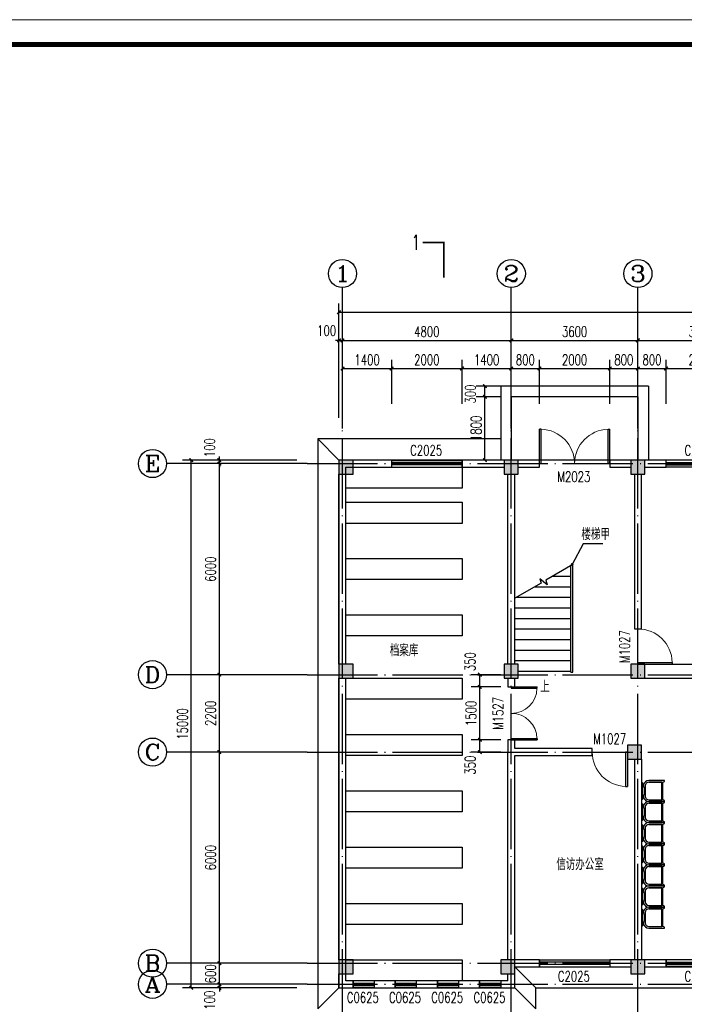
# Model space of a CAD drawing. Extents: x 88237 to 730297, y -11868 to 107702.
# Tile 5 of 51: x 254124 to 273019, y 56819 to 84802. Entities that reach past the tile are written whole.
import ezdxf
from ezdxf.enums import TextEntityAlignment as Align

# ---------------------------------------------------------------- set-up
doc = ezdxf.new("R2010")
doc.units = 0
doc.header["$LTSCALE"] = 1000
doc.header["$MEASUREMENT"] = 0
doc.linetypes.add('DOTE', pattern=[2.42, 2, -0.2, 0.02, -0.2])
for name, color, linetype in [('_KTI_CONTROL', 7, 'Continuous'), ('AXIS', 3, 'Continuous'), ('AXIS_TEXT', 7, 'Continuous'), ('COLUMN', 9, 'Continuous'), ('DIM_SYMB', 3, 'Continuous'), ('DOTE', 1, 'DOTE'), ('GROUND', 2, 'Continuous'), ('PUB_DIM', 3, 'Continuous'), ('PUB_HATCH', 8, 'Continuous'), ('PUB_TEXT', 7, 'Continuous'), ('STAIR', 4, 'Continuous'), ('WALL', 2, 'Continuous'), ('WINDOW', 4, 'Continuous'), ('WINDOW_TEXT', 7, 'Continuous'), ('图框', 7, 'Continuous')]:
    doc.layers.add(name, color=color, linetype=linetype)
doc.styles.add('_TCH_AXIS', font='COMPLEX', dxfattribs={"bigfont": 'GBCBIG'})
doc.styles.add('_TCH_DIM', font='SIMPLEX', dxfattribs={"bigfont": 'GBCBIG'})
doc.styles.add('_TCH_DIM_T3', font='SIMPLEX', dxfattribs={"width": 0.705882, "bigfont": 'GBCBIG'})
doc.styles.add('_TCH_LABEL', font='COMPLEX', dxfattribs={"bigfont": 'GBCBIG'})
doc.styles.add('_TCH_WINDOW', font='SIMPLEX', dxfattribs={"bigfont": 'GBCBIG'})
doc.styles.add('COMPLEX', font='COMPLEX')
doc.dimstyles.new('_TCH_ARCH&&100', dxfattribs={"dimtxt": 297.5, "dimasz": 100, "dimexe": 250, "dimexo": 300, "dimgap": 100, "dimtad": 1, "dimdec": 0, "dimzin": 0, "dimdsep": 46, "dimtxsty": '_TCH_DIM_T3', "dimblk": 'ARCHTICK', "dimcen": 0.09, "dimclrt": 7, "dimazin": 2, "dimtfac": 1, "dimtdec": 0, "dimtix": 1, "dimtmove": 2, "dimatfit": 3, "dimfxl": 1, "dimtolj": 1, "dimtzin": 0, "dimarcsym": 0})

# ---------------------------------------------------------------- blocks, each defined once
blk = doc.blocks.new('_ArchTick')
at = {"color": 0, "linetype": 'ByBlock', "const_width": 0.4}
blk.add_lwpolyline([(-0.5, -0.5), (0.5, 0.5)], dxfattribs=at)
blk = doc.blocks.new('*D136')
at = {"layer": 'Defpoints', "color": 0}
for p in [(267205, 66187), (268100, 66187), (268100, 65837)]:
    blk.add_point(p, dxfattribs=at)
at = {"layer": 'PUB_DIM', "color": 0, "lineweight": -2}
for p, q in [((267800, 66187), (266955, 66187)), ((267205, 65837), (267205, 66187)), ((267800, 65837), (266955, 65837))]:
    blk.add_line(p, q, dxfattribs=at)
at = {"layer": 'PUB_DIM', "color": 0, "lineweight": -2, "xscale": 100, "yscale": 100, "zscale": 100}
for p, rotation in [((267205, 66187), 90), ((267205, 65837), 270)]:
    blk.add_blockref('_ArchTick', p, dxfattribs=dict(at, rotation=rotation))
at = {"layer": 'PUB_DIM', "color": 7, "insert": (266930, 66557), "char_height": 297.5, "attachment_point": 5, "rotation": 90, "style": '_TCH_DIM_T3'}
blk.add_mtext('\\A1;350', dxfattribs=at)
blk = doc.blocks.new('*D137')
at = {"layer": 'Defpoints', "color": 0}
for p in [(267205, 65837), (268100, 65837), (268100, 64337)]:
    blk.add_point(p, dxfattribs=at)
at = {"layer": 'PUB_DIM', "color": 0, "lineweight": -2}
for p, q in [((267800, 65837), (266955, 65837)), ((267205, 64337), (267205, 65837)), ((267800, 64337), (266955, 64337))]:
    blk.add_line(p, q, dxfattribs=at)
at = {"layer": 'PUB_DIM', "color": 0, "lineweight": -2, "xscale": 100, "yscale": 100, "zscale": 100}
for p, rotation in [((267205, 65837), 90), ((267205, 64337), 270)]:
    blk.add_blockref('_ArchTick', p, dxfattribs=dict(at, rotation=rotation))
at = {"layer": 'PUB_DIM', "color": 7, "insert": (266956, 65087), "char_height": 297.5, "attachment_point": 5, "rotation": 90, "style": '_TCH_DIM_T3'}
blk.add_mtext('\\A1;1500', dxfattribs=at)
blk = doc.blocks.new('*D138')
at = {"layer": 'Defpoints', "color": 0}
for p in [(267205, 64337), (268100, 64337), (268100, 63987)]:
    blk.add_point(p, dxfattribs=at)
at = {"layer": 'PUB_DIM', "color": 0, "lineweight": -2}
for p, q in [((267800, 64337), (266955, 64337)), ((267205, 63987), (267205, 64337)), ((267800, 63987), (266955, 63987))]:
    blk.add_line(p, q, dxfattribs=at)
at = {"layer": 'PUB_DIM', "color": 0, "lineweight": -2, "xscale": 100, "yscale": 100, "zscale": 100}
for p, rotation in [((267205, 64337), 90), ((267205, 63987), 270)]:
    blk.add_blockref('_ArchTick', p, dxfattribs=dict(at, rotation=rotation))
at = {"layer": 'PUB_DIM', "color": 7, "insert": (266930, 63617), "char_height": 297.5, "attachment_point": 5, "rotation": 90, "style": '_TCH_DIM_T3'}
blk.add_mtext('\\A1;350', dxfattribs=at)
blk = doc.blocks.new('*D139')
at = {"layer": 'Defpoints', "color": 0}
for p in [(267349, 74087), (268100, 74087), (268100, 72287)]:
    blk.add_point(p, dxfattribs=at)
at = {"layer": 'PUB_DIM', "color": 0, "lineweight": -2}
for p, q in [((267800, 74087), (267099, 74087)), ((267349, 72287), (267349, 74087)), ((267800, 72287), (267099, 72287))]:
    blk.add_line(p, q, dxfattribs=at)
at = {"layer": 'PUB_DIM', "color": 0, "lineweight": -2, "xscale": 100, "yscale": 100, "zscale": 100}
for p, rotation in [((267349, 74087), 90), ((267349, 72287), 270)]:
    blk.add_blockref('_ArchTick', p, dxfattribs=dict(at, rotation=rotation))
at = {"layer": 'PUB_DIM', "color": 7, "insert": (267100, 73187), "char_height": 297.5, "attachment_point": 5, "rotation": 90, "style": '_TCH_DIM_T3'}
blk.add_mtext('\\A1;1800', dxfattribs=at)
blk = doc.blocks.new('*D140')
at = {"layer": 'Defpoints', "color": 0}
for p in [(267349, 74387), (268100, 74387), (268100, 74087)]:
    blk.add_point(p, dxfattribs=at)
at = {"layer": 'PUB_DIM', "color": 0, "lineweight": -2}
for p, q in [((267800, 74387), (267099, 74387)), ((267349, 74087), (267349, 74387)), ((267800, 74087), (267099, 74087))]:
    blk.add_line(p, q, dxfattribs=at)
at = {"layer": 'PUB_DIM', "color": 0, "lineweight": -2, "xscale": 100, "yscale": 100, "zscale": 100}
for p, rotation in [((267349, 74387), 90), ((267349, 74087), 270)]:
    blk.add_blockref('_ArchTick', p, dxfattribs=dict(at, rotation=rotation))
at = {"layer": 'PUB_DIM', "color": 7, "insert": (266936, 74162), "char_height": 297.5, "attachment_point": 5, "rotation": 90, "style": '_TCH_DIM_T3'}
blk.add_mtext('\\A1;300', dxfattribs=at)
blk = doc.blocks.new('*D243')
at = {"layer": 'Defpoints', "color": 0}
for p in [(264700, 74887), (263300, 73587), (264700, 73587)]:
    blk.add_point(p, dxfattribs=at)
at = {"layer": 'PUB_DIM', "color": 0, "lineweight": -2}
for p, q in [((263300, 73887), (263300, 75137)), ((264700, 73887), (264700, 75137)), ((263300, 74887), (264700, 74887))]:
    blk.add_line(p, q, dxfattribs=at)
at = {"layer": 'PUB_DIM', "color": 0, "lineweight": -2, "xscale": 100, "yscale": 100, "zscale": 100, "rotation": 180}
blk.add_blockref('_ArchTick', (263300, 74887), dxfattribs=at)
at = {"layer": 'PUB_DIM', "color": 0, "lineweight": -2, "xscale": 100, "yscale": 100, "zscale": 100}
blk.add_blockref('_ArchTick', (264700, 74887), dxfattribs=at)
at = {"layer": 'PUB_DIM', "color": 7, "insert": (264000, 75136), "char_height": 297.5, "attachment_point": 5, "style": '_TCH_DIM_T3'}
blk.add_mtext('\\A1;1400', dxfattribs=at)
blk = doc.blocks.new('*D244')
at = {"layer": 'Defpoints', "color": 0}
for p in [(266700, 74887), (264700, 73587), (266700, 73587)]:
    blk.add_point(p, dxfattribs=at)
at = {"layer": 'PUB_DIM', "color": 0, "lineweight": -2}
for p, q in [((264700, 73887), (264700, 75137)), ((266700, 73887), (266700, 75137)), ((264700, 74887), (266700, 74887))]:
    blk.add_line(p, q, dxfattribs=at)
at = {"layer": 'PUB_DIM', "color": 0, "lineweight": -2, "xscale": 100, "yscale": 100, "zscale": 100, "rotation": 180}
blk.add_blockref('_ArchTick', (264700, 74887), dxfattribs=at)
at = {"layer": 'PUB_DIM', "color": 0, "lineweight": -2, "xscale": 100, "yscale": 100, "zscale": 100}
blk.add_blockref('_ArchTick', (266700, 74887), dxfattribs=at)
at = {"layer": 'PUB_DIM', "color": 7, "insert": (265700, 75136), "char_height": 297.5, "attachment_point": 5, "style": '_TCH_DIM_T3'}
blk.add_mtext('\\A1;2000', dxfattribs=at)
blk = doc.blocks.new('*D245')
at = {"layer": 'Defpoints', "color": 0}
for p in [(268100, 74887), (266700, 73587), (268100, 73587)]:
    blk.add_point(p, dxfattribs=at)
at = {"layer": 'PUB_DIM', "color": 0, "lineweight": -2}
for p, q in [((266700, 73887), (266700, 75137)), ((268100, 73887), (268100, 75137)), ((266700, 74887), (268100, 74887))]:
    blk.add_line(p, q, dxfattribs=at)
at = {"layer": 'PUB_DIM', "color": 0, "lineweight": -2, "xscale": 100, "yscale": 100, "zscale": 100, "rotation": 180}
blk.add_blockref('_ArchTick', (266700, 74887), dxfattribs=at)
at = {"layer": 'PUB_DIM', "color": 0, "lineweight": -2, "xscale": 100, "yscale": 100, "zscale": 100}
blk.add_blockref('_ArchTick', (268100, 74887), dxfattribs=at)
at = {"layer": 'PUB_DIM', "color": 7, "insert": (267400, 75136), "char_height": 297.5, "attachment_point": 5, "style": '_TCH_DIM_T3'}
blk.add_mtext('\\A1;1400', dxfattribs=at)
blk = doc.blocks.new('*D246')
at = {"layer": 'Defpoints', "color": 0}
for p in [(268900, 74887), (268100, 73587), (268900, 73587)]:
    blk.add_point(p, dxfattribs=at)
at = {"layer": 'PUB_DIM', "color": 0, "lineweight": -2}
for p, q in [((268100, 73887), (268100, 75137)), ((268900, 73887), (268900, 75137)), ((268100, 74887), (268900, 74887))]:
    blk.add_line(p, q, dxfattribs=at)
at = {"layer": 'PUB_DIM', "color": 0, "lineweight": -2, "xscale": 100, "yscale": 100, "zscale": 100, "rotation": 180}
blk.add_blockref('_ArchTick', (268100, 74887), dxfattribs=at)
at = {"layer": 'PUB_DIM', "color": 0, "lineweight": -2, "xscale": 100, "yscale": 100, "zscale": 100}
blk.add_blockref('_ArchTick', (268900, 74887), dxfattribs=at)
at = {"layer": 'PUB_DIM', "color": 7, "insert": (268500, 75136), "char_height": 297.5, "attachment_point": 5, "style": '_TCH_DIM_T3'}
blk.add_mtext('\\A1;800', dxfattribs=at)
blk = doc.blocks.new('*D247')
at = {"layer": 'Defpoints', "color": 0}
for p in [(270900, 74887), (268900, 73587), (270900, 73587)]:
    blk.add_point(p, dxfattribs=at)
at = {"layer": 'PUB_DIM', "color": 0, "lineweight": -2}
for p, q in [((268900, 73887), (268900, 75137)), ((270900, 73887), (270900, 75137)), ((268900, 74887), (270900, 74887))]:
    blk.add_line(p, q, dxfattribs=at)
at = {"layer": 'PUB_DIM', "color": 0, "lineweight": -2, "xscale": 100, "yscale": 100, "zscale": 100, "rotation": 180}
blk.add_blockref('_ArchTick', (268900, 74887), dxfattribs=at)
at = {"layer": 'PUB_DIM', "color": 0, "lineweight": -2, "xscale": 100, "yscale": 100, "zscale": 100}
blk.add_blockref('_ArchTick', (270900, 74887), dxfattribs=at)
at = {"layer": 'PUB_DIM', "color": 7, "insert": (269900, 75136), "char_height": 297.5, "attachment_point": 5, "style": '_TCH_DIM_T3'}
blk.add_mtext('\\A1;2000', dxfattribs=at)
blk = doc.blocks.new('*D248')
at = {"layer": 'Defpoints', "color": 0}
for p in [(271700, 74887), (270900, 73587), (271700, 73587)]:
    blk.add_point(p, dxfattribs=at)
at = {"layer": 'PUB_DIM', "color": 0, "lineweight": -2}
for p, q in [((270900, 73887), (270900, 75137)), ((271700, 73887), (271700, 75137)), ((270900, 74887), (271700, 74887))]:
    blk.add_line(p, q, dxfattribs=at)
at = {"layer": 'PUB_DIM', "color": 0, "lineweight": -2, "xscale": 100, "yscale": 100, "zscale": 100, "rotation": 180}
blk.add_blockref('_ArchTick', (270900, 74887), dxfattribs=at)
at = {"layer": 'PUB_DIM', "color": 0, "lineweight": -2, "xscale": 100, "yscale": 100, "zscale": 100}
blk.add_blockref('_ArchTick', (271700, 74887), dxfattribs=at)
at = {"layer": 'PUB_DIM', "color": 7, "insert": (271300, 75136), "char_height": 297.5, "attachment_point": 5, "style": '_TCH_DIM_T3'}
blk.add_mtext('\\A1;800', dxfattribs=at)
blk = doc.blocks.new('*D249')
at = {"layer": 'Defpoints', "color": 0}
for p in [(272500, 74887), (271700, 73587), (272500, 73587)]:
    blk.add_point(p, dxfattribs=at)
at = {"layer": 'PUB_DIM', "color": 0, "lineweight": -2}
for p, q in [((271700, 73887), (271700, 75137)), ((272500, 73887), (272500, 75137)), ((271700, 74887), (272500, 74887))]:
    blk.add_line(p, q, dxfattribs=at)
at = {"layer": 'PUB_DIM', "color": 0, "lineweight": -2, "xscale": 100, "yscale": 100, "zscale": 100, "rotation": 180}
blk.add_blockref('_ArchTick', (271700, 74887), dxfattribs=at)
at = {"layer": 'PUB_DIM', "color": 0, "lineweight": -2, "xscale": 100, "yscale": 100, "zscale": 100}
blk.add_blockref('_ArchTick', (272500, 74887), dxfattribs=at)
at = {"layer": 'PUB_DIM', "color": 7, "insert": (272100, 75136), "char_height": 297.5, "attachment_point": 5, "style": '_TCH_DIM_T3'}
blk.add_mtext('\\A1;800', dxfattribs=at)
blk = doc.blocks.new('*D250')
at = {"layer": 'Defpoints', "color": 0}
for p in [(274500, 74887), (272500, 73587), (274500, 73587)]:
    blk.add_point(p, dxfattribs=at)
at = {"layer": 'PUB_DIM', "color": 0, "lineweight": -2}
for p, q in [((272500, 73887), (272500, 75137)), ((274500, 73887), (274500, 75137)), ((272500, 74887), (274500, 74887))]:
    blk.add_line(p, q, dxfattribs=at)
at = {"layer": 'PUB_DIM', "color": 0, "lineweight": -2, "xscale": 100, "yscale": 100, "zscale": 100, "rotation": 180}
blk.add_blockref('_ArchTick', (272500, 74887), dxfattribs=at)
at = {"layer": 'PUB_DIM', "color": 0, "lineweight": -2, "xscale": 100, "yscale": 100, "zscale": 100}
blk.add_blockref('_ArchTick', (274500, 74887), dxfattribs=at)
at = {"layer": 'PUB_DIM', "color": 7, "insert": (273500, 75136), "char_height": 297.5, "attachment_point": 5, "style": '_TCH_DIM_T3'}
blk.add_mtext('\\A1;2000', dxfattribs=at)
blk = doc.blocks.new('*D355')
at = {"layer": 'AXIS', "color": 0, "lineweight": -2}
for p, q in [((262000, 57387), (259550, 57387)), ((259800, 57387), (259800, 57487)), ((259800, 57287), (259800, 57387)), ((262000, 57287), (259550, 57287)), ((259800, 57287), (259800, 57187))]:
    blk.add_line(p, q, dxfattribs=at)
at = {"layer": 'Defpoints', "color": 0}
for p in [(259800, 57387), (262300, 57387), (262300, 57287)]:
    blk.add_point(p, dxfattribs=at)
at = {"layer": 'AXIS', "color": 0, "lineweight": -2, "xscale": 100, "yscale": 100, "zscale": 100}
for p, rotation in [((259800, 57387), 270), ((259800, 57287), 90)]:
    blk.add_blockref('_ArchTick', p, dxfattribs=dict(at, rotation=rotation))
at = {"layer": 'AXIS', "color": 7, "insert": (259525, 56937), "char_height": 297.5, "attachment_point": 5, "rotation": 90, "style": '_TCH_DIM_T3'}
blk.add_mtext('\\A1;100', dxfattribs=at)
blk = doc.blocks.new('*D356')
at = {"layer": 'AXIS', "color": 0, "lineweight": -2}
for p, q in [((262000, 57987), (259550, 57987)), ((259800, 57987), (259800, 58087)), ((259800, 57387), (259800, 57987)), ((262000, 57387), (259550, 57387)), ((259800, 57387), (259800, 57287))]:
    blk.add_line(p, q, dxfattribs=at)
at = {"layer": 'Defpoints', "color": 0}
for p in [(259800, 57987), (262300, 57987), (262300, 57387)]:
    blk.add_point(p, dxfattribs=at)
at = {"layer": 'AXIS', "color": 0, "lineweight": -2, "xscale": 100, "yscale": 100, "zscale": 100}
for p, rotation in [((259800, 57987), 270), ((259800, 57387), 90)]:
    blk.add_blockref('_ArchTick', p, dxfattribs=dict(at, rotation=rotation))
at = {"layer": 'AXIS', "color": 7, "insert": (259551, 57687), "char_height": 297.5, "attachment_point": 5, "rotation": 90, "style": '_TCH_DIM_T3'}
blk.add_mtext('\\A1;600', dxfattribs=at)
blk = doc.blocks.new('*D357')
at = {"layer": 'AXIS', "color": 0, "lineweight": -2}
for p, q in [((262000, 63987), (259550, 63987)), ((259800, 57987), (259800, 63987)), ((262000, 57987), (259550, 57987))]:
    blk.add_line(p, q, dxfattribs=at)
at = {"layer": 'Defpoints', "color": 0}
for p in [(259800, 63987), (262300, 63987), (262300, 57987)]:
    blk.add_point(p, dxfattribs=at)
at = {"layer": 'AXIS', "color": 0, "lineweight": -2, "xscale": 100, "yscale": 100, "zscale": 100}
for p, rotation in [((259800, 63987), 90), ((259800, 57987), 270)]:
    blk.add_blockref('_ArchTick', p, dxfattribs=dict(at, rotation=rotation))
at = {"layer": 'AXIS', "color": 7, "insert": (259551, 60987), "char_height": 297.5, "attachment_point": 5, "rotation": 90, "style": '_TCH_DIM_T3'}
blk.add_mtext('\\A1;6000', dxfattribs=at)
blk = doc.blocks.new('*D358')
at = {"layer": 'AXIS', "color": 0, "lineweight": -2}
for p, q in [((262000, 66187), (259550, 66187)), ((259800, 63987), (259800, 66187)), ((262000, 63987), (259550, 63987))]:
    blk.add_line(p, q, dxfattribs=at)
at = {"layer": 'Defpoints', "color": 0}
for p in [(259800, 66187), (262300, 66187), (262300, 63987)]:
    blk.add_point(p, dxfattribs=at)
at = {"layer": 'AXIS', "color": 0, "lineweight": -2, "xscale": 100, "yscale": 100, "zscale": 100}
for p, rotation in [((259800, 66187), 90), ((259800, 63987), 270)]:
    blk.add_blockref('_ArchTick', p, dxfattribs=dict(at, rotation=rotation))
at = {"layer": 'AXIS', "color": 7, "insert": (259551, 65087), "char_height": 297.5, "attachment_point": 5, "rotation": 90, "style": '_TCH_DIM_T3'}
blk.add_mtext('\\A1;2200', dxfattribs=at)
blk = doc.blocks.new('*D359')
at = {"layer": 'AXIS', "color": 0, "lineweight": -2}
for p, q in [((262000, 72187), (259550, 72187)), ((259800, 66187), (259800, 72187)), ((262000, 66187), (259550, 66187))]:
    blk.add_line(p, q, dxfattribs=at)
at = {"layer": 'Defpoints', "color": 0}
for p in [(259800, 72187), (262300, 72187), (262300, 66187)]:
    blk.add_point(p, dxfattribs=at)
at = {"layer": 'AXIS', "color": 0, "lineweight": -2, "xscale": 100, "yscale": 100, "zscale": 100}
for p, rotation in [((259800, 72187), 90), ((259800, 66187), 270)]:
    blk.add_blockref('_ArchTick', p, dxfattribs=dict(at, rotation=rotation))
at = {"layer": 'AXIS', "color": 7, "insert": (259551, 69187), "char_height": 297.5, "attachment_point": 5, "rotation": 90, "style": '_TCH_DIM_T3'}
blk.add_mtext('\\A1;6000', dxfattribs=at)
blk = doc.blocks.new('*D360')
at = {"layer": 'AXIS', "color": 0, "lineweight": -2}
for p, q in [((262000, 72287), (259550, 72287)), ((259800, 72287), (259800, 72387)), ((259800, 72187), (259800, 72287)), ((262000, 72187), (259550, 72187)), ((259800, 72187), (259800, 72087))]:
    blk.add_line(p, q, dxfattribs=at)
at = {"layer": 'Defpoints', "color": 0}
for p in [(259800, 72287), (262300, 72287), (262300, 72187)]:
    blk.add_point(p, dxfattribs=at)
at = {"layer": 'AXIS', "color": 0, "lineweight": -2, "xscale": 100, "yscale": 100, "zscale": 100}
for p, rotation in [((259800, 72287), 270), ((259800, 72187), 90)]:
    blk.add_blockref('_ArchTick', p, dxfattribs=dict(at, rotation=rotation))
at = {"layer": 'AXIS', "color": 7, "insert": (259525, 72637), "char_height": 297.5, "attachment_point": 5, "rotation": 90, "style": '_TCH_DIM_T3'}
blk.add_mtext('\\A1;100', dxfattribs=at)
blk = doc.blocks.new('*D361')
at = {"layer": 'AXIS', "color": 0, "lineweight": -2}
for p, q in [((262000, 72287), (258750, 72287)), ((259000, 57287), (259000, 72287)), ((262000, 57287), (258750, 57287))]:
    blk.add_line(p, q, dxfattribs=at)
at = {"layer": 'Defpoints', "color": 0}
for p in [(259000, 72287), (262300, 72287), (262300, 57287)]:
    blk.add_point(p, dxfattribs=at)
at = {"layer": 'AXIS', "color": 0, "lineweight": -2, "xscale": 100, "yscale": 100, "zscale": 100}
for p, rotation in [((259000, 72287), 90), ((259000, 57287), 270)]:
    blk.add_blockref('_ArchTick', p, dxfattribs=dict(at, rotation=rotation))
at = {"layer": 'AXIS', "color": 7, "insert": (258751, 64787), "char_height": 297.5, "attachment_point": 5, "rotation": 90, "style": '_TCH_DIM_T3'}
blk.add_mtext('\\A1;15000', dxfattribs=at)
blk = doc.blocks.new('*D362')
at = {"layer": 'AXIS', "color": 0, "lineweight": -2}
for p, q in [((263200, 73487), (263200, 75937)), ((263300, 73487), (263300, 75937)), ((263200, 75687), (263100, 75687)), ((263200, 75687), (263300, 75687)), ((263300, 75687), (263400, 75687))]:
    blk.add_line(p, q, dxfattribs=at)
at = {"layer": 'Defpoints', "color": 0}
for p in [(263300, 75687), (263200, 73187), (263300, 73187)]:
    blk.add_point(p, dxfattribs=at)
at = {"layer": 'AXIS', "color": 0, "lineweight": -2, "xscale": 100, "yscale": 100, "zscale": 100}
blk.add_blockref('_ArchTick', (263200, 75687), dxfattribs=at)
at = {"layer": 'AXIS', "color": 0, "lineweight": -2, "xscale": 100, "yscale": 100, "zscale": 100, "rotation": 180}
blk.add_blockref('_ArchTick', (263300, 75687), dxfattribs=at)
at = {"layer": 'AXIS', "color": 7, "insert": (262850, 75962), "char_height": 297.5, "attachment_point": 5, "style": '_TCH_DIM_T3'}
blk.add_mtext('\\A1;100', dxfattribs=at)
blk = doc.blocks.new('*D363')
at = {"layer": 'AXIS', "color": 0, "lineweight": -2}
for p, q in [((263300, 73487), (263300, 75937)), ((268100, 73487), (268100, 75937)), ((263300, 75687), (268100, 75687))]:
    blk.add_line(p, q, dxfattribs=at)
at = {"layer": 'Defpoints', "color": 0}
for p in [(268100, 75687), (263300, 73187), (268100, 73187)]:
    blk.add_point(p, dxfattribs=at)
at = {"layer": 'AXIS', "color": 0, "lineweight": -2, "xscale": 100, "yscale": 100, "zscale": 100, "rotation": 180}
blk.add_blockref('_ArchTick', (263300, 75687), dxfattribs=at)
at = {"layer": 'AXIS', "color": 0, "lineweight": -2, "xscale": 100, "yscale": 100, "zscale": 100}
blk.add_blockref('_ArchTick', (268100, 75687), dxfattribs=at)
at = {"layer": 'AXIS', "color": 7, "insert": (265700, 75936), "char_height": 297.5, "attachment_point": 5, "style": '_TCH_DIM_T3'}
blk.add_mtext('\\A1;4800', dxfattribs=at)
blk = doc.blocks.new('*D364')
at = {"layer": 'AXIS', "color": 0, "lineweight": -2}
for p, q in [((268100, 73487), (268100, 75937)), ((271700, 73487), (271700, 75937)), ((268100, 75687), (271700, 75687))]:
    blk.add_line(p, q, dxfattribs=at)
at = {"layer": 'Defpoints', "color": 0}
for p in [(271700, 75687), (268100, 73187), (271700, 73187)]:
    blk.add_point(p, dxfattribs=at)
at = {"layer": 'AXIS', "color": 0, "lineweight": -2, "xscale": 100, "yscale": 100, "zscale": 100, "rotation": 180}
blk.add_blockref('_ArchTick', (268100, 75687), dxfattribs=at)
at = {"layer": 'AXIS', "color": 0, "lineweight": -2, "xscale": 100, "yscale": 100, "zscale": 100}
blk.add_blockref('_ArchTick', (271700, 75687), dxfattribs=at)
at = {"layer": 'AXIS', "color": 7, "insert": (269900, 75936), "char_height": 297.5, "attachment_point": 5, "style": '_TCH_DIM_T3'}
blk.add_mtext('\\A1;3600', dxfattribs=at)
blk = doc.blocks.new('*D365')
at = {"layer": 'AXIS', "color": 0, "lineweight": -2}
for p, q in [((271700, 73487), (271700, 75937)), ((275300, 73487), (275300, 75937)), ((271700, 75687), (275300, 75687))]:
    blk.add_line(p, q, dxfattribs=at)
at = {"layer": 'Defpoints', "color": 0}
for p in [(275300, 75687), (271700, 73187), (275300, 73187)]:
    blk.add_point(p, dxfattribs=at)
at = {"layer": 'AXIS', "color": 0, "lineweight": -2, "xscale": 100, "yscale": 100, "zscale": 100, "rotation": 180}
blk.add_blockref('_ArchTick', (271700, 75687), dxfattribs=at)
at = {"layer": 'AXIS', "color": 0, "lineweight": -2, "xscale": 100, "yscale": 100, "zscale": 100}
blk.add_blockref('_ArchTick', (275300, 75687), dxfattribs=at)
at = {"layer": 'AXIS', "color": 7, "insert": (273500, 75936), "char_height": 297.5, "attachment_point": 5, "style": '_TCH_DIM_T3'}
blk.add_mtext('\\A1;3600', dxfattribs=at)
blk = doc.blocks.new('*D372')
at = {"layer": 'AXIS', "color": 0, "lineweight": -2}
for p, q in [((263200, 73487), (263200, 76737)), ((294600, 73487), (294600, 76737)), ((263200, 76487), (294600, 76487))]:
    blk.add_line(p, q, dxfattribs=at)
at = {"layer": 'Defpoints', "color": 0}
for p in [(294600, 76487), (263200, 73187), (294600, 73187)]:
    blk.add_point(p, dxfattribs=at)
at = {"layer": 'AXIS', "color": 0, "lineweight": -2, "xscale": 100, "yscale": 100, "zscale": 100, "rotation": 180}
blk.add_blockref('_ArchTick', (263200, 76487), dxfattribs=at)
at = {"layer": 'AXIS', "color": 0, "lineweight": -2, "xscale": 100, "yscale": 100, "zscale": 100}
blk.add_blockref('_ArchTick', (294600, 76487), dxfattribs=at)
at = {"layer": 'AXIS', "color": 7, "insert": (278900, 76736), "char_height": 297.5, "attachment_point": 5, "style": '_TCH_DIM_T3'}
blk.add_mtext('\\A1;31400', dxfattribs=at)
blk = doc.blocks.new('$TCHSYS$WIN2D')
for p, q in [((-0.5, 0.5), (0.5, 0.5)), ((-0.5, 0.5), (-0.5, -0.5)), ((0.5, 0.5), (0.5, -0.5)), ((0.5, 0.167), (-0.5, 0.167)), ((0.5, -0.167), (-0.5, -0.167)), ((-0.5, -0.5), (0.5, -0.5))]:
    blk.add_line(p, q)
blk = doc.blocks.new('$DorLib2D$00000002')
for p, q in [((-0.5, 0), (-0.5, 0.4875)), ((-0.475, 0.4875), (-0.5, 0.4875)), ((-0.475, 0), (-0.475, 0.4875)), ((0.475, 0), (0.475, 0.4875)), ((0.475, 0.4875), (0.5, 0.4875)), ((0.5, 0), (0.5, 0.4875)), ((-0.5, 0), (-0.475, 0)), ((0.5, 0), (0.475, 0))]:
    blk.add_line(p, q)
at = {"lineweight": 13}
for centre, start, end in [((-0.4875, 0), 0, 88.53072), ((0.4875, 0), 91.46928, 180)]:
    blk.add_arc(centre, 0.4875, start, end, dxfattribs=at)
blk = doc.blocks.new('$DorLib2D$00000001')
for p, q in [((0.45, 0.975), (0.5, 0.975)), ((0.45, 0), (0.45, 0.975)), ((0.5, 0), (0.5, 0.975)), ((0.5, 0), (0.45, 0))]:
    blk.add_line(p, q)
at = {"lineweight": 13}
blk.add_arc((0.475, 0), 0.975, 91.4693, 180, dxfattribs=at)
blk = doc.blocks.new('_FZH')
blk.add_lwpolyline([(-0.5, -0.5), (0.5, -0.5), (0.5, 0.5), (-0.5, 0.5)], close=True)
at = {"layer": 'PUB_HATCH'}
blk.add_solid([(-0.5, -0.5), (0.5, -0.5), (-0.5, 0.5), (0.5, 0.5)], dxfattribs=at)
blk = doc.blocks.new('$迪奥二期平面$00000124')
at = {"layer": '_KTI_CONTROL'}
for p, q in [((-300, -208, 0), (-300, -653, 0)), ((-250, -208, 0), (-250, -578, 0)), ((-250, -208, 0), (-250, -578, 0)), ((219, -18, 0), (-219, -18, 0)), ((150, -108, 0), (-150, -108, 0)), ((93, -75, 0), (-93, -75, 0)), ((-93, -75, 0), (-93, -108, 0)), ((-93, -108, 0), (93, -108, 0)), ((93, -108, 0), (93, -75, 0)), ((250, -578, 0), (250, -208, 0)), ((250, -208, 0), (250, -578, 0)), ((300, -653, 0), (300, -208, 0)), ((-295, -658, 0), (-272, -658, 0)), ((-252, -608, 0), (252, -608, 0)), ((-250, -578, 0), (250, -578, 0)), ((272, -658, 0), (295, -658, 0))]:
    blk.add_line(p, q, dxfattribs=at)
for centre, radius, start, end in [((-150, -208, 0), 150, 99.9415, 180), ((-150, -208, 0), 100, 90, 180), ((-219, -28, 0), 10, 90, 237.6766), ((-92, 173, 0), 248, 237.6766, 269.6328), ((92, 173, 0), 248, 270.3672, 302.3234), ((150, -208, 0), 100, 0, 90), ((150, -208, 0), 150, 0, 80.0585), ((219, -28, 0), 10, 302.3234, 90), ((-295, -653, 0), 5, 180, 270), ((-392, -582, 0), 142, 327.513, 1.4857), ((392, -582, 0), 142, 178.5143, 212.487), ((295, -653, 0), 5, 270, 0)]:
    blk.add_arc(centre, radius, start, end, dxfattribs=at)
blk = doc.blocks.new('_AXISO')
blk.add_circle((0, 0), 0.5)
at = {"layer": 'AXIS_TEXT', "style": 'COMPLEX', "width": 1.041667}
blk.add_attdef('A', text='', height=0.56, dxfattribs=at).set_placement((-0.25, -0.28), (0.25, -0.28), align=Align.FIT)
blk = doc.blocks.new('d4trtg')
at = {"lineweight": 0}
blk.add_line((653868.4, 3902577.3), (658071.2, 3902577.3), dxfattribs=at)
at = {"lineweight": 0, "const_width": 10}
blk.add_lwpolyline([(654118.6, 3902527.3), (658021.2, 3902527.3), (658021.2, 3899655.4), (654118.6, 3899655.4)], close=True, dxfattribs=at)

msp = doc.modelspace()

# ---------------------------------------------------------------- linework, layer by layer
for p, q in [((271799.9, 66487.4), (282399.9, 66487.4)), ((271899.9, 66087.4), (282299.9, 66087.4))]:
    msp.add_line(p, q)
at = {"color": 252}
for points in [[(263399.9, 72087.4), (266699.9, 72087.4), (266699.9, 71487.4), (263399.9, 71487.4)], [(263399.9, 71087.4), (266699.9, 71087.4), (266699.9, 70487.4), (263399.9, 70487.4)], [(263399.9, 69487.4), (266699.9, 69487.4), (266699.9, 68887.4), (263399.9, 68887.4)], [(263399.9, 67887.4), (266699.9, 67887.4), (266699.9, 67287.4), (263399.9, 67287.4)], [(263399.9, 66087.4), (266699.9, 66087.4), (266699.9, 65487.4), (263399.9, 65487.4)], [(263399.9, 64487.4), (266699.9, 64487.4), (266699.9, 63887.4), (263399.9, 63887.4)], [(263399.9, 62887.4), (266699.9, 62887.4), (266699.9, 62287.4), (263399.9, 62287.4)], [(263399.9, 61287.4), (266699.9, 61287.4), (266699.9, 60687.4), (263399.9, 60687.4)], [(263399.9, 59687.4), (266699.9, 59687.4), (266699.9, 59087.4), (263399.9, 59087.4)], [(263399.9, 58087.4), (266699.9, 58087.4), (266699.9, 57487.4), (263399.9, 57487.4)]]:
    msp.add_lwpolyline(points, close=True, dxfattribs=at)
at = {"layer": 'AXIS'}
for p, q in [((263299.9, 73187.4), (263299.9, 77187.4)), ((268099.9, 73187.4), (268099.9, 77187.4)), ((271699.9, 73187.4), (271699.9, 77187.4)), ((262299.9, 72187.4), (258299.9, 72187.4)), ((262299.9, 66187.4), (258299.9, 66187.4)), ((262299.9, 63987.4), (258299.9, 63987.4)), ((262299.9, 57987.4), (258299.9, 57987.4)), ((262299.9, 57387.4), (258299.9, 57387.4))]:
    msp.add_line(p, q, dxfattribs=at)
at = {"layer": 'DIM_SYMB', "const_width": 50}
msp.add_lwpolyline([(265584.2, 78470.5), (266184.2, 78470.5), (266184.2, 77470.5)], dxfattribs=at)
at = {"layer": 'DIM_SYMB'}
msp.add_lwpolyline([(270701.8, 69907.2), (270145.8, 69907.2), (269829.8, 69319)], dxfattribs=at)
at = {"layer": 'DIM_SYMB', "const_width": 40}
msp.add_lwpolyline([(269839.3, 69336.6, 1), (269820.4, 69301.4, 1)], format="xyb", close=True, dxfattribs=at)
at = {"layer": 'DIM_SYMB'}
msp.add_lwpolyline([(269024.9, 66137.4, 0, 0, 0), (269024.9, 68387.4, 80, 0, 0), (269024.9, 68687.4, 0, 0, 0)], format="xyseb", dxfattribs=at)
at = {"layer": 'DOTE'}
for p, q in [((263299.9, 56387.4), (263299.9, 73187.4)), ((268099.9, 56387.4), (268099.9, 73187.4)), ((271699.9, 56387.4), (271699.9, 73187.4)), ((262299.9, 72187.4), (295499.9, 72187.4)), ((262299.9, 66187.4), (295499.9, 66187.4)), ((262299.9, 63987.4), (295499.9, 63987.4)), ((262299.9, 57987.4), (295499.9, 57987.4)), ((262299.9, 57387.4), (295499.9, 57387.4))]:
    msp.add_line(p, q, dxfattribs=at)
at = {"layer": 'GROUND'}
for p, q in [((262599.9, 72887.4), (262599.9, 56687.4)), ((263199.9, 72287.4), (262599.9, 72887.4)), ((267799.9, 72887.4), (262599.9, 72887.4)), ((267899.9, 72287.4), (263599.9, 72287.4)), ((271499.9, 72287.4), (268299.9, 72287.4)), ((275099.9, 72287.4), (271899.9, 72287.4)), ((263199.9, 71887.4), (263199.9, 66487.4)), ((263199.9, 66087.4), (263199.9, 58087.4)), ((263199.9, 57687.4), (263199.9, 57287.4)), ((268199.9, 57887.4), (271499.9, 57887.4)), ((268199.9, 57887.4), (268799.9, 57287.4)), ((268199.9, 57287.4), (268199.9, 57687.4)), ((271899.9, 57887.4), (275099.9, 57887.4)), ((263199.9, 57287.4), (262599.9, 56687.4)), ((263199.9, 57287.4), (268199.9, 57287.4)), ((268199.9, 57287.4), (268799.9, 56687.4)), ((268799.9, 56687.4), (268799.9, 57287.4)), ((268799.9, 57287.4), (274799.9, 57287.4))]:
    msp.add_line(p, q, dxfattribs=at)
at = {"layer": 'STAIR'}
for p, q in [((267799.9, 74387.4), (267799.9, 72287.4)), ((271999.9, 74387.4), (267799.9, 74387.4)), ((271999.9, 74387.4), (271999.9, 72287.4)), ((268099.9, 74087.4), (268099.9, 72287.4)), ((271699.9, 74087.4), (268099.9, 74087.4)), ((271699.9, 74087.4), (271699.9, 72287.4)), ((269849.9, 69313.7), (269085.4, 68872.3)), ((269789.9, 66257.4), (269789.9, 69279.1)), ((269849.9, 66287.4), (269849.9, 69313.7)), ((269849.9, 66257.4), (269849.9, 69313.7)), ((269120.3, 68741.9), (268914.3, 68914.8)), ((268914.3, 68914.8), (268947.1, 68792.5)), ((269085.4, 68872.3), (269120.3, 68741.9)), ((269284.7, 68987.4), (269789.9, 68987.4)), ((268947.1, 68792.5), (268199.9, 68361.1)), ((268765, 68687.4), (269789.9, 68687.4)), ((268199.9, 66487.4), (268199.9, 68361.1)), ((268245.4, 68387.4), (269789.9, 68387.4)), ((268199.9, 68087.4), (269789.9, 68087.4)), ((268199.9, 67787.4), (269789.9, 67787.4)), ((268199.9, 67487.4), (269789.9, 67487.4)), ((268199.9, 67187.4), (269789.9, 67187.4)), ((268199.9, 66887.4), (269789.9, 66887.4)), ((268199.9, 66587.4), (269789.9, 66587.4)), ((268299.9, 66287.4), (269789.9, 66287.4)), ((269789.9, 66257.4), (269849.9, 66257.4))]:
    msp.add_line(p, q, dxfattribs=at)
at = {"layer": 'WALL'}
for p, q in [((264699.9, 72287.4), (263599.9, 72287.4)), ((264699.9, 72087.4), (264699.9, 72287.4)), ((267899.9, 72287.4), (266699.9, 72287.4)), ((266699.9, 72287.4), (266699.9, 72087.4)), ((268899.9, 72287.4), (268299.9, 72287.4)), ((268899.9, 72087.4), (268899.9, 72287.4)), ((271499.9, 72287.4), (270899.9, 72287.4)), ((270899.9, 72287.4), (270899.9, 72087.4)), ((272499.9, 72287.4), (271899.9, 72287.4)), ((272499.9, 72087.4), (272499.9, 72287.4)), ((263599.9, 72087.4), (264699.9, 72087.4)), ((266699.9, 72087.4), (267899.9, 72087.4)), ((268299.9, 72087.4), (268899.9, 72087.4)), ((270899.9, 72087.4), (271499.9, 72087.4)), ((271899.9, 72087.4), (272499.9, 72087.4)), ((263199.9, 66487.4), (263199.9, 71887.4)), ((263399.9, 66487.4), (263399.9, 71887.4)), ((267999.9, 66487.4), (267999.9, 71887.4)), ((268199.9, 66487.4), (268199.9, 71887.4)), ((271599.9, 71887.4), (271599.9, 67487.4)), ((271799.9, 67487.4), (271799.9, 71887.4)), ((271599.9, 67487.4), (271799.9, 67487.4)), ((263199.9, 58087.4), (263199.9, 66087.4)), ((263399.9, 58087.4), (263399.9, 66087.4)), ((267999.9, 66087.4), (267999.9, 65837.4)), ((268199.9, 65837.4), (268199.9, 66087.4)), ((267999.9, 65837.4), (268199.9, 65837.4)), ((268199.9, 64337.4), (267999.9, 64337.4)), ((267999.9, 64337.4), (267999.9, 63987.4)), ((268199.9, 64087.4), (268199.9, 64337.4)), ((270399.9, 64087.4), (268199.9, 64087.4)), ((270399.9, 63887.4), (270399.9, 64087.4)), ((267999.9, 58087.4), (267999.9, 63987.4)), ((268199.9, 63887.4), (270399.9, 63887.4)), ((268199.9, 58087.4), (268199.9, 63887.4)), ((271599.9, 63787.4), (271599.9, 58087.4)), ((271799.9, 63787.4), (271799.9, 58087.4)), ((268899.9, 58087.4), (268199.9, 58087.4)), ((268899.9, 57887.4), (268899.9, 58087.4)), ((271499.9, 58087.4), (270899.9, 58087.4)), ((270899.9, 58087.4), (270899.9, 57887.4)), ((272499.9, 58087.4), (271899.9, 58087.4)), ((272499.9, 57887.4), (272499.9, 58087.4)), ((263199.9, 57287.4), (263199.9, 57687.4)), ((263399.9, 57487.4), (263399.9, 57687.4)), ((267999.9, 57487.4), (267999.9, 57687.4)), ((268199.9, 57887.4), (268899.9, 57887.4)), ((268199.9, 57287.4), (268199.9, 57687.4)), ((270899.9, 57887.4), (271499.9, 57887.4)), ((271899.9, 57887.4), (272499.9, 57887.4)), ((263599.9, 57487.4), (263399.9, 57487.4)), ((263599.9, 57287.4), (263599.9, 57487.4)), ((264799.9, 57487.4), (264199.9, 57487.4)), ((264199.9, 57487.4), (264199.9, 57287.4)), ((264799.9, 57287.4), (264799.9, 57487.4)), ((265999.9, 57487.4), (265399.9, 57487.4)), ((265399.9, 57487.4), (265399.9, 57287.4)), ((265999.9, 57287.4), (265999.9, 57487.4)), ((267199.9, 57487.4), (266599.9, 57487.4)), ((266599.9, 57487.4), (266599.9, 57287.4)), ((267199.9, 57287.4), (267199.9, 57487.4)), ((267999.9, 57487.4), (267799.9, 57487.4)), ((267799.9, 57487.4), (267799.9, 57287.4)), ((263199.9, 57287.4), (263599.9, 57287.4)), ((264199.9, 57287.4), (264799.9, 57287.4)), ((265399.9, 57287.4), (265999.9, 57287.4)), ((266599.9, 57287.4), (267199.9, 57287.4)), ((267799.9, 57287.4), (268199.9, 57287.4))]:
    msp.add_line(p, q, dxfattribs=at)

# ---------------------------------------------------------------- block references
at = {"color": 252, "rotation": 90}
for p in [(271799.9, 62881.5, 0), (271799.9, 62281.5, 0), (271799.9, 61681.5, 0), (271799.9, 61081.5, 0), (271799.9, 60481.5, 0), (271799.9, 59881.5, 0), (271799.9, 59281.5, 0)]:
    msp.add_blockref('$迪奥二期平面$00000124', p, dxfattribs=at)
at = {"layer": 'AXIS'}
ref = msp.add_blockref('_AXISO', (263299.9, 77587.4), dxfattribs=dict(at, xscale=800, yscale=800, zscale=800))
ref.add_attrib('A', '1', dxfattribs={"layer": 'AXIS_TEXT', "height": 452.5, "style": '_TCH_AXIS', "width": 2.333333}).set_placement((263073.6, 77361.1), (263526.1, 77361.1), align=Align.FIT)
ref = msp.add_blockref('_AXISO', (268099.9, 77587.4), dxfattribs=dict(at, xscale=800, yscale=800, zscale=800))
ref.add_attrib('A', '2', dxfattribs={"layer": 'AXIS_TEXT', "height": 452.5, "style": '_TCH_AXIS', "width": 1.5}).set_placement((267873.6, 77361.1), (268326.1, 77361.1), align=Align.FIT)
ref = msp.add_blockref('_AXISO', (271699.9, 77587.4), dxfattribs=dict(at, xscale=800, yscale=800, zscale=800))
ref.add_attrib('A', '3', dxfattribs={"layer": 'AXIS_TEXT', "height": 452.5, "style": '_TCH_AXIS', "width": 1.5}).set_placement((271473.6, 77361.1), (271926.1, 77361.1), align=Align.FIT)
ref = msp.add_blockref('_AXISO', (257899.9, 72187.4), dxfattribs=dict(at, xscale=800, yscale=800, zscale=800))
ref.add_attrib('A', 'E', dxfattribs={"layer": 'AXIS_TEXT', "height": 452.5, "style": '_TCH_AXIS', "width": 1.3125}).set_placement((257673.6, 71961.1), (258126.1, 71961.1), align=Align.FIT)
ref = msp.add_blockref('_AXISO', (257899.9, 66187.4), dxfattribs=dict(at, xscale=800, yscale=800, zscale=800))
ref.add_attrib('A', 'D', dxfattribs={"layer": 'AXIS_TEXT', "height": 452.5, "style": '_TCH_AXIS', "width": 1.235294}).set_placement((257673.6, 65961.1), (258126.1, 65961.1), align=Align.FIT)
ref = msp.add_blockref('_AXISO', (257899.9, 63987.4), dxfattribs=dict(at, xscale=800, yscale=800, zscale=800))
ref.add_attrib('A', 'C', dxfattribs={"layer": 'AXIS_TEXT', "height": 452.5, "style": '_TCH_AXIS', "width": 1.4}).set_placement((257673.6, 63761.1), (258126.1, 63761.1), align=Align.FIT)
ref = msp.add_blockref('_AXISO', (257899.9, 57987.4), dxfattribs=dict(at, xscale=800, yscale=800, zscale=800))
ref.add_attrib('A', 'B', dxfattribs={"layer": 'AXIS_TEXT', "height": 452.5, "style": '_TCH_AXIS', "width": 1.235294}).set_placement((257673.6, 57761.1), (258126.1, 57761.1), align=Align.FIT)
ref = msp.add_blockref('_AXISO', (257899.9, 57387.4), dxfattribs=dict(at, xscale=800, yscale=800, zscale=800))
ref.add_attrib('A', 'A', dxfattribs={"layer": 'AXIS_TEXT', "height": 452.5, "style": '_TCH_AXIS', "width": 1.166667}).set_placement((257673.6, 57161.1), (258126.1, 57161.1), align=Align.FIT)
at = {"layer": 'COLUMN', "xscale": 400, "yscale": 400, "zscale": 400}
for p in [(263399.9, 72087.4), (268099.9, 72087.4), (271699.9, 72087.4), (263399.9, 66287.4), (268099.9, 66287.4), (271699.9, 66287.4), (271599.9, 63987.4), (263399.9, 57887.4), (267999.9, 57887.4), (271699.9, 57887.4)]:
    msp.add_blockref('_FZH', p, dxfattribs=at)
at = {"layer": 'WINDOW'}
ref = msp.add_blockref('$DorLib2D$00000002', (269899.9, 72187.4), dxfattribs=dict(at, xscale=-2000, yscale=2000, zscale=-2000))
ref.add_attrib('A', 'M2023', (269409.9, 71663.6), dxfattribs={"layer": 'WINDOW_TEXT', "height": 297.5, "style": '_TCH_WINDOW', "width": 0.705882})
ref = msp.add_blockref('$TCHSYS$WIN2D', (265699.9, 72187.4), dxfattribs=dict(at, xscale=2000, yscale=-200, zscale=2000))
ref.add_attrib('A', 'C2025', (265224.9, 72413.6), dxfattribs={"layer": 'WINDOW_TEXT', "height": 297.5, "style": '_TCH_WINDOW', "width": 0.705882})
ref = msp.add_blockref('$TCHSYS$WIN2D', (273499.9, 72187.4), dxfattribs=dict(at, xscale=-2000, yscale=-200, zscale=-2000))
ref.add_attrib('A', 'C2025', (273024.9, 72413.6), dxfattribs={"layer": 'WINDOW_TEXT', "height": 297.5, "style": '_TCH_WINDOW', "width": 0.705882})
ref = msp.add_blockref('$DorLib2D$00000001', (271699.9, 66987.4), dxfattribs=dict(at, xscale=-1000, yscale=-1000, zscale=-1000, rotation=90))
ref.add_attrib('A', 'M1027', (271473.6, 66517.4), dxfattribs={"layer": 'WINDOW_TEXT', "height": 297.5, "rotation": 90, "style": '_TCH_WINDOW', "width": 0.705882})
ref = msp.add_blockref('$DorLib2D$00000002', (268099.9, 65087.4), dxfattribs=dict(at, xscale=1500, yscale=-1500, zscale=1500, rotation=90))
ref.add_attrib('A', 'M1527', (267873.6, 64617.4), dxfattribs={"layer": 'WINDOW_TEXT', "height": 297.5, "rotation": 90, "style": '_TCH_WINDOW', "width": 0.705882})
ref = msp.add_blockref('$DorLib2D$00000001', (270899.9, 63987.4), dxfattribs=dict(at, xscale=1000, yscale=-1000, zscale=1000))
ref.add_attrib('A', 'M1027', (270429.9, 64213.6), dxfattribs={"layer": 'WINDOW_TEXT', "height": 297.5, "style": '_TCH_WINDOW', "width": 0.705882})
ref = msp.add_blockref('$TCHSYS$WIN2D', (269899.9, 57987.4), dxfattribs=dict(at, xscale=-2000, yscale=-200, zscale=-2000, rotation=180))
ref.add_attrib('A', 'C2025', (269424.9, 57463.6), dxfattribs={"layer": 'WINDOW_TEXT', "height": 297.5, "style": '_TCH_WINDOW', "width": 0.705882})
ref = msp.add_blockref('$TCHSYS$WIN2D', (273499.9, 57987.4), dxfattribs=dict(at, xscale=2000, yscale=-200, zscale=2000, rotation=180))
ref.add_attrib('A', 'C2025', (273024.9, 57463.6), dxfattribs={"layer": 'WINDOW_TEXT', "height": 297.5, "style": '_TCH_WINDOW', "width": 0.705882})
ref = msp.add_blockref('$TCHSYS$WIN2D', (263899.9, 57387.4), dxfattribs=dict(at, xscale=600, yscale=-200, zscale=600, rotation=180))
ref.add_attrib('A', 'C0625', (263424.9, 56863.6), dxfattribs={"layer": 'WINDOW_TEXT', "height": 297.5, "style": '_TCH_WINDOW', "width": 0.705882})
ref = msp.add_blockref('$TCHSYS$WIN2D', (265099.9, 57387.4), dxfattribs=dict(at, xscale=600, yscale=-200, zscale=600, rotation=180))
ref.add_attrib('A', 'C0625', (264624.9, 56863.6), dxfattribs={"layer": 'WINDOW_TEXT', "height": 297.5, "style": '_TCH_WINDOW', "width": 0.705882})
ref = msp.add_blockref('$TCHSYS$WIN2D', (266299.9, 57387.4), dxfattribs=dict(at, xscale=600, yscale=-200, zscale=600, rotation=180))
ref.add_attrib('A', 'C0625', (265824.9, 56863.6), dxfattribs={"layer": 'WINDOW_TEXT', "height": 297.5, "style": '_TCH_WINDOW', "width": 0.705882})
ref = msp.add_blockref('$TCHSYS$WIN2D', (267499.9, 57387.4), dxfattribs=dict(at, xscale=600, yscale=-200, zscale=600, rotation=180))
ref.add_attrib('A', 'C0625', (267024.9, 56863.6), dxfattribs={"layer": 'WINDOW_TEXT', "height": 297.5, "style": '_TCH_WINDOW', "width": 0.705882})
at = {"layer": '图框', "xscale": 14.14285799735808, "yscale": 14.14285801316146, "zscale": 14.142858}
msp.add_blockref('d4trtg', (-9000019.8, -55108795.5), dxfattribs=at)

# ---------------------------------------------------------------- texts
at = {"layer": 'PUB_TEXT', "style": '_TCH_LABEL', "width": 0.705882}
msp.add_text('1', height=425, dxfattribs=at).set_placement((265257.3, 78258))
at = {"layer": 'PUB_TEXT', "style": '_TCH_DIM'}
for s, height, p in [('楼梯甲', 337.59, (270092.4, 70012.2)), ('档案库', 337.59, (264646, 66711.3)), ('上', 337.6, (268920.6, 65682.4)), ('信访办公室', 337.59, (269379.3, 60632.4))]:
    msp.add_text(s, height=height, dxfattribs=at).set_placement(p)

# ---------------------------------------------------------------- dimensions: what is measured, and where the dimension line sits
at = {"layer": 'AXIS'}
for p1, p2, distance, picture, middle in [((263199.9, 73187.4), (294599.9, 73187.4), 3300, '*D372', (278899.9, 76736.1)), ((263299.9, 73187.4), (268099.9, 73187.4), 2500, '*D363', (265699.9, 75936.1)), ((268099.9, 73187.4), (271699.9, 73187.4), 2500, '*D364', (269899.9, 75936.1)), ((271699.9, 73187.4), (275299.9, 73187.4), 2500, '*D365', (273499.9, 75936.1)), ((262299.9, 57287.4), (262299.9, 72287.4), 3300, '*D361', (258751.1, 64787.4)), ((262299.9, 66187.4), (262299.9, 72187.4), 2500, '*D359', (259551.1, 69187.4)), ((262299.9, 63987.4), (262299.9, 66187.4), 2500, '*D358', (259551.1, 65087.4)), ((262299.9, 57987.4), (262299.9, 63987.4), 2500, '*D357', (259551.1, 60987.4)), ((262299.9, 57387.4), (262299.9, 57987.4), 2500, '*D356', (259551.1, 57687.4))]:
    dim = msp.add_aligned_dim(p1=p1, p2=p2, distance=distance, dimstyle='_TCH_ARCH&&100', dxfattribs=at)
    dim.commit()
    dim.dimension.update_dxf_attribs({"geometry": picture, "text_midpoint": middle})
for base, p1, p2, angle, picture, middle in [((263299.9, 75687.4), (263199.9, 73187.4), (263299.9, 73187.4), 0, '*D362', (262849.9, 75962.4)), ((259799.9, 72287.4), (262299.9, 72187.4), (262299.9, 72287.4), 90, '*D360', (259524.9, 72637.4)), ((259799.9, 57387.4), (262299.9, 57287.4), (262299.9, 57387.4), 90, '*D355', (259524.9, 56937.4))]:
    dim = msp.add_linear_dim(base=base, p1=p1, p2=p2, angle=angle, dimstyle='_TCH_ARCH&&100', dxfattribs=at)
    dim.commit()
    dim.dimension.update_dxf_attribs({"geometry": picture, "text_midpoint": middle, "dimtype": 161})
at = {"layer": 'PUB_DIM'}
for p1, p2, distance, picture, middle in [((263299.9, 73587.4), (264699.9, 73587.4), 1300, '*D243', (263999.9, 75136.1)), ((264699.9, 73587.4), (266699.9, 73587.4), 1300, '*D244', (265699.9, 75136.1)), ((266699.9, 73587.4), (268099.9, 73587.4), 1300, '*D245', (267399.9, 75136.1)), ((268099.9, 73587.4), (268899.9, 73587.4), 1300, '*D246', (268499.9, 75136.1)), ((268899.9, 73587.4), (270899.9, 73587.4), 1300, '*D247', (269899.9, 75136.1)), ((270899.9, 73587.4), (271699.9, 73587.4), 1300, '*D248', (271299.9, 75136.1)), ((271699.9, 73587.4), (272499.9, 73587.4), 1300, '*D249', (272099.9, 75136.1)), ((272499.9, 73587.4), (274499.9, 73587.4), 1300, '*D250', (273499.9, 75136.1)), ((268099.9, 72287.4), (268099.9, 74087.4), 751.3, '*D139', (267099.8, 73187.4)), ((268099.9, 64337.4), (268099.9, 65837.4), 894.8, '*D137', (266956.3, 65087.4))]:
    dim = msp.add_aligned_dim(p1=p1, p2=p2, distance=distance, dimstyle='_TCH_ARCH&&100', dxfattribs=at)
    dim.commit()
    dim.dimension.update_dxf_attribs({"geometry": picture, "text_midpoint": middle})
for base, p1, p2, picture, middle in [((267348.6, 74387.4), (268099.9, 74087.4), (268099.9, 74387.4), '*D140', (266935.6, 74161.5)), ((267205.1, 66187.4), (268099.9, 65837.4), (268099.9, 66187.4), '*D136', (266930.1, 66557.4)), ((267205.1, 64337.4), (268099.9, 63987.4), (268099.9, 64337.4), '*D138', (266930.1, 63617.4))]:
    dim = msp.add_linear_dim(base=base, p1=p1, p2=p2, angle=90, dimstyle='_TCH_ARCH&&100', dxfattribs=at)
    dim.commit()
    dim.dimension.update_dxf_attribs({"geometry": picture, "text_midpoint": middle, "dimtype": 161})

doc.saveas('drawing.dxf')
